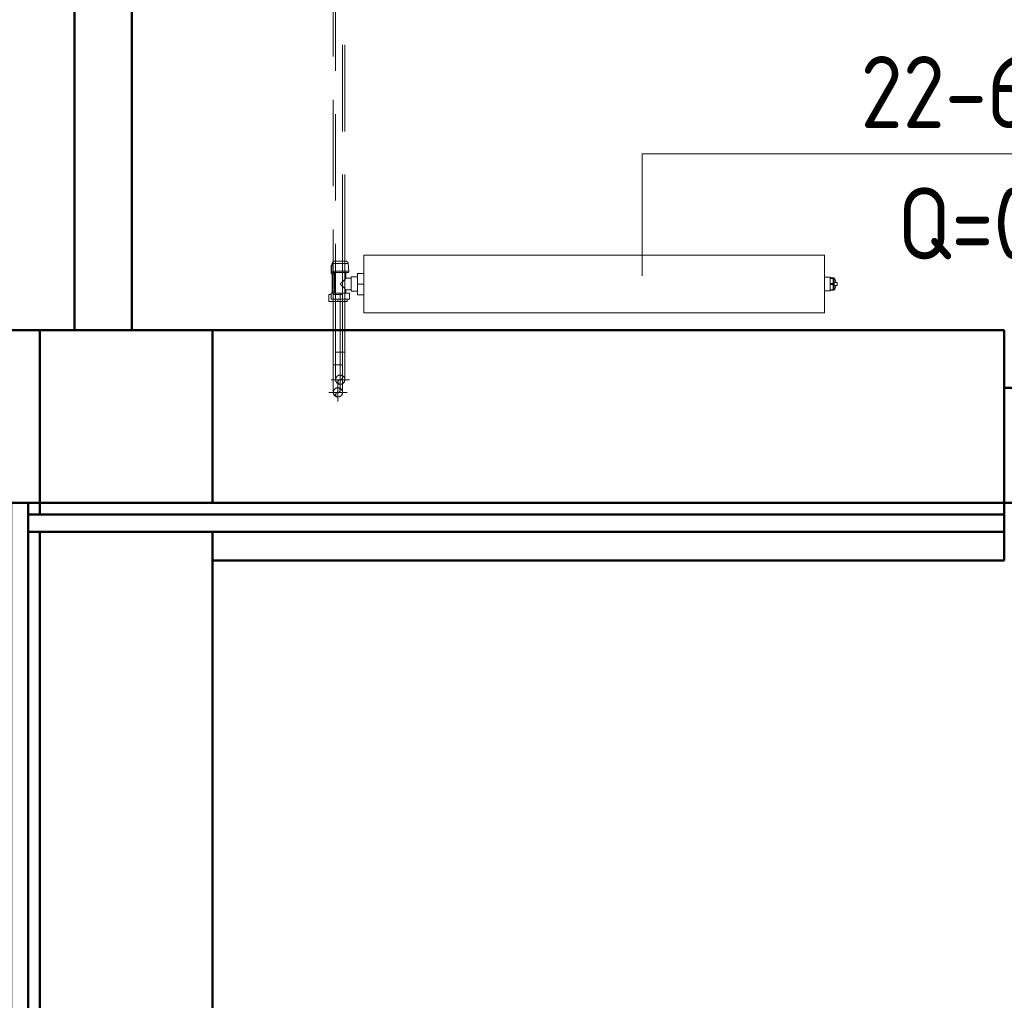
# Model space of a CAD drawing. Header units: millimetres. Extents: x -125 to 26481, y 4748 to 39818.
# Tile 57 of 104: x 20227 to 21936, y 29274 to 30976. Entities that reach past the tile are written whole.
import ezdxf

# ---------------------------------------------------------------- set-up
doc = ezdxf.new("R2010")
doc.units = ezdxf.units.MM
for name, pattern in [('ADSK_Осевая', [700, 500, -100, 0, -100]), ('ADSK_Скрыто', [300, 150, -150]), ('ADSK_Штриховая_ш3 п1_5', [225, 150, -75])]:
    doc.linetypes.add(name, pattern=pattern)
for name, color, linetype, lineweight in [('A-COLS-____-MCUT', 52, 'Continuous', 50), ('A-COLS-____-OTLN', 52, 'Continuous', 20), ('A-DETL-____-HDLN', 90, 'ADSK_Скрыто', 9), ('A-DETL-____-MBND', 5, 'ADSK_Штриховая_ш3 п1_5', 20), ('A-GENM-____-OTLN', 13, 'Continuous', 20), ('A-PART-____-MCUT', 2, 'Continuous', 50), ('A-PART-____-OTLN', 2, 'Continuous', 20), ('A-WALL-____-MCUT', 113, 'Continuous', 50), ('A-WALL-____-OTLN', 113, 'Continuous', 20), ('M-EQPM-___-IDEN', 50, 'Continuous', 20), ('M-EQPM-____-OTLN', 50, 'Continuous', 20), ('P-PIPE-____-CNTR', 3, 'ADSK_Осевая', 20), ('P-PIPE-____-OTLN', 3, 'Continuous', 20)]:
    doc.layers.add(name, color=color, linetype=linetype, lineweight=lineweight)
doc.styles.add('GOST Common_1', font='GOST_Common.ttf', dxfattribs={"width": 0.9, "height": 125})

# ---------------------------------------------------------------- blocks, each defined once
blk = doc.blocks.new('Прямая форма - V line-610142-В_Этаж 02_Отопление')
at = {"layer": 'A-COLS-____-MCUT', "color": 9}
for p, q in [((150, 150), (-150, 150)), ((-150, 150), (-150, -150)), ((150, -150), (150, 150)), ((-150, -150), (150, -150))]:
    blk.add_line(p, q, dxfattribs=at)
blk = doc.blocks.new('Прямая форма - CRE - 001-610143-В_Этаж 02_Отопление')
blk.add_blockref('Прямая форма - V line-610142-В_Этаж 02_Отопление', (0, 0))
blk = doc.blocks.new('Прямая форма - Insulation - Thermal Break-610366-В_Этаж 02_Отопление')
at = {"layer": 'A-WALL-____-MCUT', "color": 9}
for p, q in [((1500, 80), (0, 80)), ((0, 80), (0, 50)), ((1500, 50), (1500, 80)), ((0, 50), (1500, 50))]:
    blk.add_line(p, q, dxfattribs=at)
blk = doc.blocks.new('Прямая форма - Gypsum Plasterboard - Waterproof-610367-В_Этаж 02_Отопление')
at = {"layer": 'A-WALL-____-MCUT', "color": 9}
for p, q in [((50, 50), (50, 0)), ((1500, 50), (50, 50)), ((1500, 0), (1500, 50)), ((50, 0), (1500, 0))]:
    blk.add_line(p, q, dxfattribs=at)
blk = doc.blocks.new('Прямая форма - Masonry Block - Structural-610368-В_Этаж 02_Отопление')
at = {"layer": 'A-WALL-____-MCUT', "color": 9}
for p, q in [((1500, 400), (50, 400)), ((50, 400), (50, 100)), ((1200, 396), (1500, 396)), ((1200, 100), (1200, 396)), ((1500, 396), (1500, 400)), ((50, 100), (1200, 100))]:
    blk.add_line(p, q, dxfattribs=at)
blk = doc.blocks.new('Прямая форма - Concrete - Structural-610369-В_Этаж 02_Отопление')
at = {"layer": 'A-WALL-____-MCUT', "color": 9}
for p, q in [((0, 100), (0, 80)), ((20, 100), (0, 100)), ((20, 80), (20, 100)), ((1200, 100), (50, 100)), ((50, 100), (50, 80)), ((1200, 96), (1200, 100)), ((1500, 96), (1200, 96)), ((1500, 80), (1500, 96)), ((0, 80), (20, 80)), ((50, 80), (1500, 80))]:
    blk.add_line(p, q, dxfattribs=at)
blk = doc.blocks.new('Прямая форма - SW - 004-610370-В_Этаж 02_Отопление')
at = {"layer": 'A-GENM-____-OTLN', "lineweight": 9}
blk.add_line((0, 0), (50, 0), dxfattribs=at)
for name in ['Прямая форма - Masonry Block - Structural-610368-В_Этаж 02_Отопление', 'Прямая форма - Concrete - Structural-610369-В_Этаж 02_Отопление', 'Прямая форма - Insulation - Thermal Break-610366-В_Этаж 02_Отопление', 'Прямая форма - Gypsum Plasterboard - Waterproof-610367-В_Этаж 02_Отопление']:
    blk.add_blockref(name, (0, 0))
blk = doc.blocks.new('Family - Insulation - Thermal Break-610372-В_Этаж 02_Отопление')
at = {"layer": 'A-PART-____-MCUT', "color": 9}
for p, q in [((1500, 80), (0, 80)), ((0, 80), (0, 50)), ((1500, 50), (1500, 80)), ((0, 50), (1500, 50))]:
    blk.add_line(p, q, dxfattribs=at)
blk = doc.blocks.new('Family - Masonry Block - Structural-610376-В_Этаж 02_Отопление')
at = {"layer": 'A-PART-____-MCUT', "color": 9}
for p, q in [((1500, 400), (50, 400)), ((50, 400), (50, 100)), ((1200, 396), (1500, 396)), ((1200, 100), (1200, 396)), ((1500, 396), (1500, 400)), ((50, 100), (1200, 100))]:
    blk.add_line(p, q, dxfattribs=at)
blk = doc.blocks.new('Family - Concrete - Structural-610378-В_Этаж 02_Отопление')
at = {"layer": 'A-PART-____-MCUT', "color": 9}
for p, q in [((0, 100), (0, 80)), ((20, 100), (0, 100)), ((20, 80), (20, 100)), ((1200, 100), (50, 100)), ((50, 100), (50, 80)), ((1200, 96), (1200, 100)), ((1500, 96), (1200, 96)), ((1500, 80), (1500, 96)), ((0, 80), (20, 80)), ((50, 80), (1500, 80))]:
    blk.add_line(p, q, dxfattribs=at)
blk = doc.blocks.new('Прямая форма - V line-611039-В_Этаж 02_Отопление')
at = {"layer": 'A-WALL-____-MCUT', "color": 9}
for p, q in [((100, 100), (100, 0)), ((3330, 100), (100, 100)), ((3330, 0), (3330, 100)), ((100, 0), (3330, 0))]:
    blk.add_line(p, q, dxfattribs=at)
blk = doc.blocks.new('Прямая форма - SW - 014-611040-В_Этаж 02_Отопление')
blk.add_blockref('Прямая форма - V line-611039-В_Этаж 02_Отопление', (0, 0))
blk = doc.blocks.new('Прямая форма - Masonry Block - Structural-611144-В_Этаж 02_Отопление')
at = {"layer": 'A-WALL-____-MCUT', "color": 9}
for p, q in [((100, 400), (-100, 400)), ((100, 100), (100, 400)), ((1775, 400), (400, 400)), ((400, 400), (400, 100)), ((1775, 100), (1775, 400)), ((-100, 100), (100, 100)), ((400, 100), (1775, 100))]:
    blk.add_line(p, q, dxfattribs=at)
blk = doc.blocks.new('Прямая форма - Concrete - Structural-611145-В_Этаж 02_Отопление')
at = {"layer": 'A-WALL-____-MCUT', "color": 9}
for p, q in [((1775, 100), (100, 100)), ((100, 100), (100, 80)), ((1775, 80), (1775, 100)), ((100, 80), (1775, 80))]:
    blk.add_line(p, q, dxfattribs=at)
blk = doc.blocks.new('Прямая форма - Insulation - Thermal Break-611146-В_Этаж 02_Отопление')
at = {"layer": 'A-WALL-____-MCUT', "color": 9}
for p, q in [((1775, 80), (80, 80)), ((80, 80), (80, 50)), ((1775, 50), (1775, 80)), ((80, 50), (1775, 50))]:
    blk.add_line(p, q, dxfattribs=at)
blk = doc.blocks.new('Прямая форма - Gypsum Plasterboard - Waterproof-611147-В_Этаж 02_Отопление')
at = {"layer": 'A-WALL-____-MCUT', "color": 9}
for p, q in [((1775, 50), (400, 50)), ((400, 50), (400, 0)), ((1775, 0), (1775, 50)), ((400, 0), (1775, 0))]:
    blk.add_line(p, q, dxfattribs=at)
blk = doc.blocks.new('Прямая форма - SW - 005-611148-В_Этаж 02_Отопление')
for name in ['Прямая форма - Masonry Block - Structural-611144-В_Этаж 02_Отопление', 'Прямая форма - Concrete - Structural-611145-В_Этаж 02_Отопление', 'Прямая форма - Insulation - Thermal Break-611146-В_Этаж 02_Отопление', 'Прямая форма - Gypsum Plasterboard - Waterproof-611147-В_Этаж 02_Отопление']:
    blk.add_blockref(name, (0, 0))
blk = doc.blocks.new('Family - Masonry Block - Structural-611150-В_Этаж 02_Отопление')
at = {"layer": 'A-PART-____-MCUT', "color": 9}
for p, q in [((100, 400), (-100, 400)), ((100, 100), (100, 400)), ((1775, 400), (400, 400)), ((400, 400), (400, 100)), ((1775, 100), (1775, 400)), ((-100, 100), (100, 100)), ((400, 100), (1775, 100))]:
    blk.add_line(p, q, dxfattribs=at)
blk = doc.blocks.new('Family - Concrete - Structural-611154-В_Этаж 02_Отопление')
at = {"layer": 'A-PART-____-MCUT', "color": 9}
for p, q in [((1775, 100), (100, 100)), ((100, 100), (100, 80)), ((1775, 80), (1775, 100)), ((100, 80), (1775, 80))]:
    blk.add_line(p, q, dxfattribs=at)
blk = doc.blocks.new('Family - Insulation - Thermal Break-611156-В_Этаж 02_Отопление')
at = {"layer": 'A-PART-____-MCUT', "color": 9}
for p, q in [((1775, 80), (80, 80)), ((80, 80), (80, 50)), ((1775, 50), (1775, 80)), ((80, 50), (1775, 50))]:
    blk.add_line(p, q, dxfattribs=at)
blk = doc.blocks.new('Family - Gypsum Plasterboard - Waterproof-611158-В_Этаж 02_Отопление')
at = {"layer": 'A-PART-____-MCUT', "color": 9}
for p, q in [((1775, 50), (400, 50)), ((400, 50), (400, 0)), ((1775, 0), (1775, 50)), ((400, 0), (1775, 0))]:
    blk.add_line(p, q, dxfattribs=at)
blk = doc.blocks.new('Прямая форма - V line-611922-В_Этаж 02_Отопление')
at = {"layer": 'A-WALL-____-MCUT', "color": 9}
for p, q in [((-462.5, 150), (-512.5, 150)), ((-512.5, 150), (-512.5, -50)), ((-462.5, 10), (-462.5, 150)), ((-487.5, -10), (-487.5, 10)), ((-487.5, 10), (-462.5, 10)), ((-462.5, -10), (-487.5, -10)), ((-462.5, -50), (-462.5, -10)), ((-512.5, -50), (-462.5, -50))]:
    blk.add_line(p, q, dxfattribs=at)
blk = doc.blocks.new('Прямая форма - Iron-611923-В_Этаж 02_Отопление')
blk.add_blockref('Прямая форма - V line-611922-В_Этаж 02_Отопление', (0, 0))
blk = doc.blocks.new('Прямая форма - CW-002-611955-В_Этаж 02_Отопление')
blk.add_blockref('Прямая форма - Iron-611923-В_Этаж 02_Отопление', (0, 0))
blk = doc.blocks.new('Family - V line-611965-В_Этаж 02_Отопление')
at = {"layer": 'A-PART-____-MCUT', "color": 9}
for p, q in [((-462.5, 150), (-512.5, 150)), ((-512.5, 150), (-512.5, -50)), ((-462.5, 10), (-462.5, 150)), ((-487.5, -10), (-487.5, 10)), ((-487.5, 10), (-462.5, 10)), ((-462.5, -10), (-487.5, -10)), ((-462.5, -50), (-462.5, -10)), ((-512.5, -50), (-462.5, -50))]:
    blk.add_line(p, q, dxfattribs=at)
blk = doc.blocks.new('Family - Iron-611966-В_Этаж 02_Отопление')
blk.add_blockref('Family - V line-611965-В_Этаж 02_Отопление', (0, 0))
blk = doc.blocks.new('V line_ifc_RVT-1-В_Этаж 02_Отопление')
at = {"layer": 'A-COLS-____-OTLN', "color": 253, "lineweight": 20, "rotation": 180}
blk.add_blockref('Прямая форма - CRE - 001-610143-В_Этаж 02_Отопление', (36153.2, 30287.6), dxfattribs=at)
at = {"layer": 'A-PART-____-OTLN', "color": 253, "lineweight": 20}
for name, p in [('Family - Masonry Block - Structural-611150-В_Этаж 02_Отопление', (35903.2, 30037.6)), ('Family - Iron-611966-В_Этаж 02_Отопление', (38190.7, 30187.6)), ('Family - Concrete - Structural-611154-В_Этаж 02_Отопление', (35903.2, 30037.6)), ('Family - Insulation - Thermal Break-611156-В_Этаж 02_Отопление', (35903.2, 30037.6)), ('Family - Gypsum Plasterboard - Waterproof-611158-В_Этаж 02_Отопление', (35903.2, 30037.6))]:
    blk.add_blockref(name, p, dxfattribs=at)
at = {"layer": 'A-PART-____-OTLN', "color": 253, "lineweight": 20, "rotation": 270}
for name in ['Family - Insulation - Thermal Break-610372-В_Этаж 02_Отопление', 'Family - Concrete - Structural-610378-В_Этаж 02_Отопление', 'Family - Masonry Block - Structural-610376-В_Этаж 02_Отопление']:
    blk.add_blockref(name, (35903.2, 30137.6), dxfattribs=at)
at = {"layer": 'A-WALL-____-OTLN', "color": 253, "lineweight": 20, "rotation": 270}
for name, p in [('Прямая форма - SW - 014-611040-В_Этаж 02_Отопление', (36063.2, 33767.6)), ('Прямая форма - SW - 004-610370-В_Этаж 02_Отопление', (35903.2, 30137.6))]:
    blk.add_blockref(name, p, dxfattribs=at)
at = {"layer": 'A-WALL-____-OTLN', "color": 253, "lineweight": 20}
for name, p in [('Прямая форма - SW - 005-611148-В_Этаж 02_Отопление', (35903.2, 30037.6)), ('Прямая форма - CW-002-611955-В_Этаж 02_Отопление', (38190.7, 30187.6))]:
    blk.add_blockref(name, p, dxfattribs=at)
blk = doc.blocks.new('ADSK_Радиатор универсальный_Боковое подключение_Клапаны - Радиатор 600х800-V63-В_Этаж 02_Отопление')
at = {"layer": 'A-DETL-____-HDLN'}
for p, q in [((-445, -50), (-448.9, -50)), ((-445, -46), (-445, -50)), ((-433.1, -50), (-445, -50))]:
    blk.add_line(p, q, dxfattribs=at)
at = {"layer": 'A-DETL-____-HDLN', "flags": 128}
for points in [[(-450, 20), (-450, 20), (-450, 20), (-449.9, 20), (-449.9, 20), (-449.8, 20), (-449.7, 20)], [(-449.7, 20), (-449.8, 20), (-449.9, 20), (-449.9, 20), (-450, 20), (-450, 20), (-450, 20), (-450, 20)], [(-432, 20), (-432, 20), (-432, 20), (-432.1, 20), (-432.1, 20), (-432.2, 20), (-432.3, 20)], [(-432.2, 20), (-432.1, 20), (-432.1, 20), (-432, 20), (-432, 20), (-432, 20), (-432, 20)], [(-453.8, 0), (-453.9, 0), (-453.9, 0), (-454, 0), (-454, 0), (-454, 0)], [(-454, 0), (-454, 0), (-454, 0), (-453.9, 0), (-453.8, 0), (-453.7, 0)], [(-428, 0), (-428, 0), (-428, 0), (-428.1, 0), (-428.2, 0)], [(-428.2, 0), (-428.1, 0), (-428.1, 0), (-428, 0), (-428, 0), (-428, 0)]]:
    blk.add_lwpolyline(points, dxfattribs=at)
at = {"layer": 'M-EQPM-____-OTLN'}
for p, q in [((400, 30), (-400, 30)), ((-400, 30), (-400, -70)), ((-400, 30), (-400, -70)), ((400, 30), (-400, 30)), ((400, -70), (400, 30)), ((400, -70), (400, 30)), ((-456.5, 13), (-456.5, -2)), ((-455.2, 13), (-456.5, 13)), ((-454.9, 15.8), (-456, 2.3)), ((-426, 2.3), (-456, 2.3)), ((-427.1, 15.8), (-454.9, 15.8)), ((-451, 0), (-451, -36)), ((-431, -10), (-431, 0)), ((-426, 2.3), (-427.1, 15.8)), ((-456.5, -2), (-451, -2)), ((-455, -2), (-455, -36)), ((-431, 0), (-451, 0)), ((-422, -10), (-431, -10)), ((-411, -7.5), (-422, -7.5)), ((-422, -7.5), (-422, -32.5)), ((-411, -20), (-411, -1.5)), ((-411, -1.5), (-400, -1.5)), ((410, -8), (400, -8)), ((410, -9.1), (410, -8)), ((410, -9.2), (410, -10.1)), ((410, -9.2), (415, -9.2)), ((415, -10.1), (410, -10.1)), ((410, -18.9), (410, -10.2)), ((417, -9.2), (415, -9.2)), ((415, -10.1), (415, -9.2)), ((415, -10.1), (415, -19.1)), ((417, -30.8), (417, -9.2)), ((417, -9.5), (417, -9.2)), ((-431, -36), (-431, -30)), ((-431, -30), (-422, -30)), ((-422, -32.5), (-411, -32.5)), ((-411, -38.5), (-411, -20)), ((-411, -20), (-400, -20)), ((400, -32), (410, -32)), ((410, -19.1), (410, -20.9)), ((410, -19.1), (415, -19.1)), ((415, -20.9), (410, -20.9)), ((410, -29.8), (410, -21.1)), ((410, -29.9), (410, -30.8)), ((410, -29.9), (415, -29.9)), ((415, -30.8), (410, -30.8)), ((410, -32), (410, -30.9)), ((415, -20.9), (415, -19.1)), ((415, -20.9), (415, -29.9)), ((415, -30.8), (415, -29.9)), ((415, -30.8), (417, -30.8)), ((422, -17.5), (417, -17.5)), ((422, -22.5), (417, -22.5)), ((417, -30.8), (417, -30.5)), ((422, -22.5), (422, -17.5)), ((-461, -38), (-457, -38)), ((-461, -50), (-461, -38)), ((-449, -50), (-461, -50)), ((-457, -36), (-441, -36)), ((-457, -46), (-457, -36)), ((-441, -46), (-457, -46)), ((-441, -36), (-425, -36)), ((-441, -36), (-441, -46)), ((-425, -46), (-441, -46)), ((-429, -50), (-433, -50)), ((-429, -50), (-429, -46)), ((-425, -46), (-425, -36)), ((-411, -38.5), (-400, -38.5)), ((-400, -70), (400, -70)), ((-400, -70), (400, -70))]:
    blk.add_line(p, q, dxfattribs=at)
at = {"layer": 'M-EQPM-____-OTLN', "flags": 128}
for points in [[(-454.9, 15.8), (-454.9, 16), (-454.8, 16.2), (-454.8, 16.4), (-454.7, 16.6), (-454.7, 16.8), (-454.6, 17), (-454.5, 17.2), (-454.4, 17.4), (-454.3, 17.5), (-454.2, 17.7), (-454.1, 17.9), (-454, 18), (-453.9, 18.2), (-453.7, 18.3), (-453.6, 18.5), (-453.4, 18.6), (-453.3, 18.8), (-453.1, 18.9), (-453, 19), (-452.8, 19.1), (-452.7, 19.2), (-452.5, 19.3), (-452.3, 19.4), (-452.1, 19.5), (-451.9, 19.6), (-451.8, 19.7), (-451.6, 19.7), (-451.4, 19.8), (-451.2, 19.9), (-451, 19.9), (-450.8, 19.9), (-450.6, 20), (-450.4, 20), (-450.2, 20), (-450, 20)], [(-450, 20), (-450, 20), (-450, 20), (-449.9, 20), (-449.9, 20), (-449.8, 20), (-449.7, 20), (-449.6, 20), (-449.5, 20), (-449.4, 20), (-449.3, 20), (-449.1, 20), (-449, 20), (-448.8, 20), (-448.6, 20), (-448.4, 20), (-448.2, 20), (-448, 20), (-447.8, 20), (-447.5, 20), (-447.3, 20), (-447, 20), (-446.7, 20), (-446.5, 20), (-446.2, 20)], [(-432, 20), (-432, 20), (-432, 20), (-432.1, 20), (-432.1, 20), (-432.2, 20), (-432.3, 20), (-432.4, 20), (-432.5, 20), (-432.6, 20), (-432.7, 20), (-432.9, 20), (-433, 20), (-433.2, 20), (-433.4, 20), (-433.6, 20), (-433.8, 20), (-434, 20), (-434.2, 20), (-434.5, 20), (-434.7, 20), (-435, 20), (-435.3, 20), (-435.5, 20), (-435.8, 20), (-436.1, 20), (-436.4, 20), (-436.8, 20), (-437.1, 20), (-437.4, 20), (-437.7, 20), (-438.1, 20), (-438.4, 20), (-438.8, 20), (-439.1, 20), (-439.5, 20), (-439.8, 20), (-440.2, 20), (-440.5, 20), (-440.9, 20), (-441.3, 20), (-441.6, 20), (-442, 20), (-442.3, 20), (-442.7, 20), (-443, 20), (-443.4, 20), (-443.7, 20), (-444.1, 20), (-444.4, 20), (-444.7, 20), (-445.1, 20), (-445.4, 20), (-445.7, 20), (-446, 20), (-446.3, 20), (-446.6, 20), (-446.9, 20), (-447.1, 20), (-447.4, 20), (-447.6, 20), (-447.9, 20), (-448.1, 20), (-448.3, 20), (-448.5, 20), (-448.7, 20), (-448.9, 20), (-449.1, 20), (-449.2, 20), (-449.4, 20), (-449.5, 20), (-449.6, 20), (-449.7, 20), (-449.8, 20), (-449.9, 20), (-449.9, 20), (-450, 20), (-450, 20), (-450, 20), (-450, 20)], [(-435.7, 20), (-435.4, 20), (-435.1, 20), (-434.9, 20), (-434.6, 20), (-434.4, 20), (-434.1, 20), (-433.9, 20), (-433.7, 20), (-433.5, 20), (-433.3, 20), (-433.1, 20), (-432.9, 20), (-432.8, 20), (-432.6, 20), (-432.5, 20), (-432.4, 20), (-432.3, 20), (-432.2, 20), (-432.1, 20), (-432.1, 20), (-432, 20), (-432, 20), (-432, 20), (-432, 20)], [(-432, 20), (-431.8, 20), (-431.6, 20), (-431.4, 20), (-431.2, 19.9), (-431, 19.9), (-430.8, 19.9), (-430.6, 19.8), (-430.4, 19.7), (-430.2, 19.7), (-430.1, 19.6), (-429.9, 19.5), (-429.7, 19.4), (-429.5, 19.3), (-429.3, 19.2), (-429.2, 19.1), (-429, 19), (-428.9, 18.9), (-428.7, 18.8), (-428.6, 18.6), (-428.4, 18.5), (-428.3, 18.3), (-428.1, 18.2), (-428, 18), (-427.9, 17.9), (-427.8, 17.7), (-427.7, 17.5), (-427.6, 17.4), (-427.5, 17.2), (-427.4, 17), (-427.3, 16.8), (-427.3, 16.6), (-427.2, 16.4), (-427.2, 16.2), (-427.1, 16), (-427.1, 15.8)], [(-454, 0), (-454.1, 0), (-454.2, 0), (-454.2, 0), (-454.3, 0), (-454.4, 0), (-454.5, 0.1), (-454.6, 0.1), (-454.6, 0.1), (-454.7, 0.1), (-454.8, 0.2), (-454.9, 0.2), (-454.9, 0.2), (-455, 0.3), (-455.1, 0.3), (-455.1, 0.3), (-455.2, 0.4), (-455.3, 0.4), (-455.3, 0.5), (-455.4, 0.6), (-455.4, 0.6), (-455.5, 0.7), (-455.5, 0.7), (-455.6, 0.8), (-455.6, 0.9), (-455.7, 0.9), (-455.7, 1), (-455.8, 1.1), (-455.8, 1.1), (-455.8, 1.2), (-455.9, 1.3), (-455.9, 1.4), (-455.9, 1.4), (-455.9, 1.5), (-456, 1.6), (-456, 1.7), (-456, 1.7), (-456, 1.8), (-456, 1.9), (-456, 2), (-456, 2.1), (-456, 2.1), (-456, 2.2), (-456, 2.3), (-456, 2.3)], [(-450.6, 0), (-450.9, 0), (-451.3, 0), (-451.6, 0), (-451.9, 0), (-452.1, 0), (-452.4, 0), (-452.6, 0), (-452.9, 0), (-453.1, 0), (-453.2, 0), (-453.4, 0), (-453.6, 0), (-453.7, 0), (-453.8, 0), (-453.9, 0), (-453.9, 0), (-454, 0), (-454, 0), (-454, 0)], [(-454, 0), (-454, 0), (-454, 0), (-453.9, 0), (-453.8, 0), (-453.7, 0), (-453.6, 0), (-453.5, 0), (-453.3, 0), (-453.2, 0), (-453, 0), (-452.8, 0), (-452.5, 0), (-452.3, 0), (-452, 0), (-451.7, 0), (-451.4, 0), (-451.1, 0), (-450.8, 0), (-450.4, 0), (-450.1, 0), (-449.7, 0), (-449.3, 0), (-448.9, 0), (-448.5, 0), (-448, 0), (-447.6, 0), (-447.1, 0), (-446.7, 0), (-446.2, 0), (-445.7, 0), (-445.2, 0), (-444.7, 0), (-444.2, 0), (-443.7, 0), (-443.2, 0), (-442.7, 0), (-442.2, 0), (-441.7, 0), (-441.1, 0), (-440.6, 0), (-440.1, 0), (-439.6, 0), (-439.1, 0), (-438.6, 0), (-438, 0), (-437.5, 0), (-437, 0), (-436.6, 0), (-436.1, 0), (-435.6, 0), (-435.1, 0), (-434.7, 0), (-434.2, 0), (-433.8, 0), (-433.3, 0), (-432.9, 0), (-432.5, 0), (-432.1, 0), (-431.8, 0), (-431.4, 0), (-431.1, 0), (-430.7, 0), (-430.4, 0), (-430.1, 0), (-429.9, 0), (-429.6, 0), (-429.4, 0), (-429.1, 0), (-428.9, 0), (-428.8, 0), (-428.6, 0), (-428.4, 0), (-428.3, 0), (-428.2, 0), (-428.1, 0), (-428.1, 0), (-428, 0), (-428, 0), (-428, 0)], [(-428, 0), (-428, 0), (-428, 0), (-428.1, 0), (-428.2, 0), (-428.3, 0), (-428.4, 0), (-428.5, 0), (-428.7, 0), (-428.8, 0), (-429, 0), (-429.2, 0), (-429.5, 0), (-429.7, 0), (-430, 0), (-430.3, 0), (-430.6, 0), (-430.9, 0), (-431.2, 0)], [(-426, 2.3), (-426, 2.3), (-426, 2.2), (-426, 2.1), (-426, 2), (-426, 1.9), (-426, 1.9), (-426, 1.8), (-426, 1.7), (-426, 1.6), (-426.1, 1.5), (-426.1, 1.5), (-426.1, 1.4), (-426.1, 1.3), (-426.1, 1.2), (-426.2, 1.2), (-426.2, 1.1), (-426.3, 1), (-426.3, 1), (-426.3, 0.9), (-426.4, 0.8), (-426.4, 0.8), (-426.5, 0.7), (-426.5, 0.6), (-426.6, 0.6), (-426.6, 0.5), (-426.7, 0.5), (-426.8, 0.4), (-426.8, 0.4), (-426.9, 0.3), (-427, 0.3), (-427, 0.2), (-427.1, 0.2), (-427.2, 0.2), (-427.3, 0.1), (-427.3, 0.1), (-427.4, 0.1), (-427.5, 0.1), (-427.6, 0), (-427.6, 0), (-427.7, 0), (-427.8, 0), (-427.9, 0), (-428, 0), (-428, 0)], [(415, -9.2), (415.5, -9.3), (416, -9.4)], [(417, -10.1), (417.8, -11), (418.6, -12.5), (419.6, -15.7), (419.8, -17.5)], [(415, -30.8), (415.5, -30.7), (416, -30.6)], [(417, -29.9), (417.8, -29), (418.6, -27.5), (419.6, -24.3), (419.8, -22.5)]]:
    blk.add_lwpolyline(points, dxfattribs=at)
at = {"layer": 'M-EQPM-____-OTLN'}
for points, knots in [([(-441, -20), (-440.4, -19.4), (-439.1, -18.1), (-437.5, -16.5), (-436.4, -15.4), (-435.8, -14.8), (-435.4, -14.4), (-435, -14), (-434.5, -13.5), (-434.1, -13.1), (-433.7, -12.7), (-433.4, -12.4), (-433, -12), (-432.7, -11.7), (-432.3, -11.3), (-432, -11.1), (-431.8, -10.8), (-431.6, -10.5), (-431.4, -10.4), (-431.2, -10.2), (-431, -10.1), (-431, -10), (-431, -10)], [0, 0, 0, 0, 0.142857, 0.285714, 0.357143, 0.392857, 0.428571, 0.464286, 0.5, 0.535714, 0.571429, 0.607143, 0.642857, 0.678571, 0.714286, 0.75, 0.785714, 0.821429, 0.857143, 0.892857, 0.928571, 1, 1, 1, 1]), ([(-431, -30), (-431, -30), (-431, -29.9), (-431.2, -29.8), (-431.4, -29.6), (-431.6, -29.5), (-431.8, -29.2), (-432, -28.9), (-432.3, -28.7), (-432.7, -28.3), (-433, -28), (-433.4, -27.6), (-433.7, -27.3), (-434.1, -26.9), (-434.7, -26.3), (-435.2, -25.8), (-435.8, -25.2), (-436.4, -24.6), (-437.5, -23.5), (-439.1, -21.9), (-440.4, -20.6), (-441, -20)], [0, 0, 0, 0, 0.071429, 0.107143, 0.142857, 0.178571, 0.214286, 0.25, 0.285714, 0.321429, 0.357143, 0.392857, 0.428571, 0.464286, 0.5, 0.571429, 0.607143, 0.642857, 0.714286, 0.857143, 1, 1, 1, 1])]:
    blk.add_open_spline(points, degree=3, knots=knots, dxfattribs=at)
blk = doc.blocks.new('ADSK_СШПЭ Аксиальный_Поворот с фиксатором - Поворот трубы-1648625-В_Этаж 02_Отопление')
at = {"layer": 'A-DETL-____-HDLN', "color": 1}
blk.add_line((36516.9, 30351.7), (36516.9, 30351.6), dxfattribs=at)
at = {"layer": 'P-PIPE-____-OTLN', "color": 10}
for p, q in [((36517.2, 30399.6), (36516.9, 30399.6)), ((36518, 30399.6), (36517.2, 30399.6)), ((36519.3, 30399.6), (36518, 30399.6)), ((36520.9, 30399.6), (36519.3, 30399.6)), ((36522.9, 30399.6), (36520.9, 30399.6)), ((36524.9, 30399.6), (36522.9, 30399.6)), ((36527, 30399.6), (36524.9, 30399.6)), ((36528.9, 30399.6), (36527, 30399.6)), ((36530.6, 30399.6), (36528.9, 30399.6)), ((36531.9, 30399.6), (36530.6, 30399.6)), ((36532.9, 30399.6), (36531.9, 30399.6))]:
    blk.add_line(p, q, dxfattribs=at)
at = {"layer": 'P-PIPE-____-OTLN', "color": 10, "flags": 128}
for points in [[(36516.9, 30399.6), (36516.9, 30397.7), (36516.9, 30395.8), (36516.9, 30393.9), (36516.9, 30392), (36516.9, 30390.1), (36516.9, 30388.2), (36516.9, 30386.4), (36516.9, 30384.5), (36516.9, 30382.7), (36516.9, 30380.9), (36516.9, 30379.2), (36516.9, 30377.5), (36516.9, 30375.8), (36516.9, 30374.1), (36516.9, 30372.5), (36516.9, 30371), (36516.9, 30369.5), (36516.9, 30368), (36516.9, 30366.6), (36516.9, 30365.2), (36516.9, 30363.9), (36516.9, 30362.6), (36516.9, 30361.4), (36516.9, 30360.3), (36516.9, 30359.2), (36516.9, 30358.2), (36516.9, 30357.3), (36516.9, 30356.4), (36516.9, 30355.6), (36516.9, 30354.9), (36516.9, 30354.2), (36516.9, 30353.6), (36516.9, 30353.1), (36516.9, 30352.7), (36516.9, 30352.3), (36516.9, 30352), (36516.9, 30351.8), (36516.9, 30351.7), (36516.9, 30351.6), (36516.9, 30351.6)], [(36532.9, 30351.6), (36532.9, 30351.7), (36532.9, 30351.8), (36532.9, 30352), (36532.9, 30352.2), (36532.9, 30352.6), (36532.9, 30353), (36532.9, 30353.5), (36532.9, 30354.1), (36532.9, 30354.7), (36532.9, 30355.4), (36532.9, 30356.2), (36532.9, 30357.1), (36532.9, 30358), (36532.9, 30359), (36532.9, 30360), (36532.9, 30361.1), (36532.9, 30362.3), (36532.9, 30363.5), (36532.9, 30364.8), (36532.9, 30366.2), (36532.9, 30367.6), (36532.9, 30369.1), (36532.9, 30370.6), (36532.9, 30372.1), (36532.9, 30373.7), (36532.9, 30375.3), (36532.9, 30377), (36532.9, 30378.7), (36532.9, 30380.5), (36532.9, 30382.2), (36532.9, 30384), (36532.9, 30385.9), (36532.9, 30387.7), (36532.9, 30389.6), (36532.9, 30391.5), (36532.9, 30393.4), (36532.9, 30395.3), (36532.9, 30397.2), (36532.9, 30399.1), (36532.9, 30399.6)]]:
    blk.add_lwpolyline(points, dxfattribs=at)
at = {"layer": 'P-PIPE-____-OTLN', "color": 10}
for start, end in [(180, 270), (270, 0)]:
    blk.add_arc((36524.9, 30351.6), 8, start, end, dxfattribs=at)
blk = doc.blocks.new('ADSK_СШПЭ Аксиальный_Поворот с фиксатором - Поворот трубы-V64-В_Этаж 02_Отопление')
at = {"layer": 'A-DETL-____-HDLN', "color": 1, "flags": 128}
for points in [[(36517.1, 30350.1), (36517.1, 30350.3), (36517, 30350.6), (36517, 30350.9), (36517, 30351.1)], [(36517.8, 30348.1), (36517.7, 30348.1), (36517.6, 30348.4), (36517.5, 30348.7), (36517.4, 30349)], [(36518.9, 30346.4), (36518.8, 30346.5), (36518.6, 30346.8), (36518.4, 30347), (36518.3, 30347.2)], [(36520.5, 30345), (36520.4, 30345), (36520.2, 30345.2), (36519.9, 30345.4), (36519.7, 30345.6)], [(36522.4, 30344), (36522.1, 30344.1), (36521.8, 30344.3), (36521.5, 30344.4), (36521.4, 30344.5)], [(36524.4, 30343.7), (36524.3, 30343.7), (36524, 30343.7), (36523.7, 30343.7), (36523.3, 30343.8)], [(36526.5, 30343.8), (36526.3, 30343.8), (36526, 30343.7), (36525.7, 30343.7), (36525.5, 30343.7)], [(36528.5, 30344.5), (36528.4, 30344.4), (36528.1, 30344.3), (36527.8, 30344.2), (36527.5, 30344.1)], [(36530.2, 30345.6), (36530, 30345.5), (36529.8, 30345.3), (36529.5, 30345.1), (36529.4, 30345)], [(36531.6, 30347.2), (36531.5, 30347.1), (36531.4, 30346.9), (36531.2, 30346.6), (36531, 30346.4)], [(36532.5, 30349.1), (36532.4, 30348.8), (36532.3, 30348.5), (36532.2, 30348.2), (36532.1, 30348.1)], [(36532.9, 30351.1), (36532.9, 30351), (36532.9, 30350.7), (36532.8, 30350.4), (36532.8, 30350)]]:
    blk.add_lwpolyline(points, dxfattribs=at)
at = {"layer": 'A-DETL-____-HDLN', "color": 1}
for start, end in [(90, 180), (0, 90)]:
    blk.add_arc((36524.9, 30351.6), 8, start, end, dxfattribs=at)
at = {"layer": 'A-DETL-____-MBND', "color": 10, "flags": 128}
for points in [[(36532.9, 30399.6), (36532.9, 30397.7), (36532.9, 30395.8), (36532.9, 30393.9), (36532.9, 30392), (36532.9, 30390.1), (36532.9, 30388.2), (36532.9, 30386.4), (36532.9, 30384.5), (36532.9, 30382.7), (36532.9, 30380.9), (36532.9, 30379.2), (36532.9, 30377.5), (36532.9, 30375.8), (36532.9, 30374.1), (36532.9, 30372.5)], [(36532.9, 30363.9), (36532.9, 30362.6), (36532.9, 30361.4), (36532.9, 30360.3), (36532.9, 30359.2), (36532.9, 30358.2), (36532.9, 30357.3), (36532.9, 30356.4), (36532.9, 30355.6), (36532.9, 30354.9), (36532.9, 30354.2), (36532.9, 30353.6), (36532.9, 30353.1)]]:
    blk.add_lwpolyline(points, dxfattribs=at)
blk = doc.blocks.new('ADSK_СШПЭ Аксиальный_Поворот с фиксатором - Поворот трубы-V28-В_Этаж 02_Отопление')
at = {"layer": 'A-DETL-____-HDLN', "color": 5}
for p, q in [((36520.9, 30377.6), (36516.9, 30377.6)), ((36528.9, 30377.6), (36520.9, 30377.6)), ((36512.9, 30329.7), (36512.9, 30329.6))]:
    blk.add_line(p, q, dxfattribs=at)
at = {"layer": 'A-DETL-____-HDLN', "color": 5, "flags": 128}
blk.add_lwpolyline([(36528.9, 30344.2), (36528.9, 30345.6), (36528.9, 30347.1), (36528.9, 30348.6), (36528.9, 30350.1), (36528.9, 30351.7), (36528.9, 30353.3), (36528.9, 30355), (36528.9, 30356.7), (36528.9, 30358.5), (36528.9, 30360.2), (36528.9, 30362), (36528.9, 30363.9), (36528.9, 30365.7), (36528.9, 30367.6), (36528.9, 30369.5), (36528.9, 30371.4), (36528.9, 30373.3), (36528.9, 30375.2), (36528.9, 30377.1), (36528.9, 30377.6)], dxfattribs=at)
at = {"layer": 'P-PIPE-____-OTLN', "color": 170}
for p, q in [((36513.2, 30377.6), (36512.9, 30377.6)), ((36514, 30377.6), (36513.2, 30377.6)), ((36515.3, 30377.6), (36514, 30377.6)), ((36516.9, 30377.6), (36515.3, 30377.6))]:
    blk.add_line(p, q, dxfattribs=at)
at = {"layer": 'P-PIPE-____-OTLN', "color": 170, "flags": 128}
for points in [[(36512.9, 30377.6), (36512.9, 30375.7), (36512.9, 30373.8), (36512.9, 30371.9), (36512.9, 30370), (36512.9, 30368.1), (36512.9, 30366.2), (36512.9, 30364.4), (36512.9, 30362.5), (36512.9, 30360.7), (36512.9, 30358.9), (36512.9, 30357.2), (36512.9, 30355.5), (36512.9, 30353.8), (36512.9, 30352.1), (36512.9, 30350.5), (36512.9, 30349), (36512.9, 30347.5), (36512.9, 30346), (36512.9, 30344.6), (36512.9, 30343.2), (36512.9, 30341.9), (36512.9, 30340.6), (36512.9, 30339.4), (36512.9, 30338.3), (36512.9, 30337.2), (36512.9, 30336.2), (36512.9, 30335.3), (36512.9, 30334.4), (36512.9, 30333.6), (36512.9, 30332.9), (36512.9, 30332.2), (36512.9, 30331.6), (36512.9, 30331.1), (36512.9, 30330.7), (36512.9, 30330.3), (36512.9, 30330), (36512.9, 30329.8), (36512.9, 30329.7), (36512.9, 30329.6), (36512.9, 30329.6)], [(36528.9, 30329.6), (36528.9, 30329.7), (36528.9, 30329.8), (36528.9, 30330), (36528.9, 30330.2), (36528.9, 30330.6), (36528.9, 30331), (36528.9, 30331.5), (36528.9, 30332.1), (36528.9, 30332.7), (36528.9, 30333.4), (36528.9, 30334.2), (36528.9, 30335.1), (36528.9, 30336), (36528.9, 30337), (36528.9, 30338), (36528.9, 30339.1), (36528.9, 30340.3), (36528.9, 30341.5), (36528.9, 30342.8), (36528.9, 30344.2)]]:
    blk.add_lwpolyline(points, dxfattribs=at)
at = {"layer": 'P-PIPE-____-OTLN', "color": 170}
for start, end in [(180, 270), (270, 342.9968), (345, 0)]:
    blk.add_arc((36520.9, 30329.6), 8, start, end, dxfattribs=at)
blk = doc.blocks.new('ADSK_СШПЭ Аксиальный_Поворот с фиксатором - Поворот трубы-V77-В_Этаж 02_Отопление')
at = {"layer": 'A-DETL-____-HDLN', "color": 5}
for p, q in [((36520.9, 30377.6), (36516.9, 30377.6)), ((36528.9, 30377.6), (36520.9, 30377.6))]:
    blk.add_line(p, q, dxfattribs=at)
at = {"layer": 'A-DETL-____-HDLN', "color": 5, "flags": 128}
for points in [[(36528.9, 30377.6), (36528.9, 30375.7), (36528.9, 30373.8), (36528.9, 30371.9), (36528.9, 30370), (36528.9, 30368.1), (36528.9, 30366.2), (36528.9, 30364.4), (36528.9, 30362.5), (36528.9, 30360.7), (36528.9, 30358.9), (36528.9, 30357.2), (36528.9, 30355.5), (36528.9, 30353.8), (36528.9, 30352.1), (36528.9, 30350.5), (36528.9, 30349), (36528.9, 30347.5), (36528.9, 30346), (36528.9, 30344.6), (36528.9, 30344.2)], [(36513.1, 30328.1), (36513.1, 30328.3), (36513, 30328.6), (36513, 30328.9), (36513, 30329.1)], [(36513.8, 30326.1), (36513.7, 30326.1), (36513.6, 30326.4), (36513.5, 30326.7), (36513.4, 30327)], [(36514.9, 30324.4), (36514.8, 30324.5), (36514.6, 30324.8), (36514.4, 30325), (36514.3, 30325.2)], [(36516.5, 30323), (36516.4, 30323), (36516.2, 30323.2), (36515.9, 30323.4), (36515.7, 30323.6)], [(36518.4, 30322), (36518.1, 30322.1), (36517.8, 30322.3), (36517.5, 30322.4), (36517.4, 30322.5)], [(36520.4, 30321.7), (36520.3, 30321.7), (36520, 30321.7), (36519.7, 30321.7), (36519.3, 30321.8)], [(36522.5, 30321.8), (36522.3, 30321.8), (36522, 30321.7), (36521.7, 30321.7), (36521.5, 30321.7)], [(36524.5, 30322.5), (36524.4, 30322.4), (36524.1, 30322.3), (36523.8, 30322.2), (36523.5, 30322.1)], [(36526.2, 30323.6), (36526, 30323.5), (36525.8, 30323.3), (36525.5, 30323.1), (36525.4, 30323)], [(36527.6, 30325.2), (36527.5, 30325.1), (36527.4, 30324.9), (36527.2, 30324.6), (36527, 30324.4)], [(36528.5, 30327.1), (36528.4, 30326.8), (36528.3, 30326.5), (36528.2, 30326.2), (36528.1, 30326.1)], [(36528.7, 30327.5), (36528.6, 30327.4), (36528.6, 30327.3)], [(36528.9, 30329.1), (36528.9, 30329), (36528.9, 30328.7), (36528.8, 30328.4), (36528.8, 30328)]]:
    blk.add_lwpolyline(points, dxfattribs=at)
at = {"layer": 'A-DETL-____-HDLN', "color": 5}
for start, end in [(90, 180), (0, 90), (343.3531, 345)]:
    blk.add_arc((36520.9, 30329.6), 8, start, end, dxfattribs=at)
blk = doc.blocks.new('ADSK_M_Оборудование_Отопительный прибор - ADSK_Марка _ ADSK_Тепловая мощность_20-1635446-В_Этаж 02_Отопление')
at = {"layer": 'M-EQPM-___-IDEN'}
blk.add_line((-10, 0), (10, 0), dxfattribs=at)

msp = doc.modelspace()

# ---------------------------------------------------------------- linework, layer by layer
at = {"layer": 'A-DETL-____-HDLN', "color": 1}
for p, q in [((20775.2, 30557.6), (20775.2, 30491.7)), ((20791.2, 30491.7), (20791.2, 30557.6))]:
    msp.add_line(p, q, dxfattribs=at)
at = {"layer": 'A-DETL-____-HDLN', "color": 5}
for p, q in [((20787.2, 30521.7), (20787.2, 30557.6)), ((20771.2, 30556.4), (20771.2, 30487.7)), ((20787.2, 30513.7), (20787.2, 30521.6)), ((20787.2, 30377.6), (20787.2, 30513.6)), ((20771.2, 30499.6), (20771.2, 30487.7)), ((20787.2, 30499.6), (20771.2, 30499.6)), ((20787.2, 30377.6), (20787.2, 30499.6)), ((20775.2, 30377.6), (20787.2, 30377.6)), ((20775.2, 30377.6), (20787.2, 30377.6))]:
    msp.add_line(p, q, dxfattribs=at)
at = {"layer": 'A-DETL-____-HDLN', "color": 1}
for centre, radius, start, end in [((20783.2, 30351.6), 8, 0, 180), ((20783.2, 30347.6), 4, 90, 270), ((20783.2, 30355.6), 4, 270, 90), ((20783.2, 30351.6), 8, 180.8483, 239.1343), ((20783.2, 30351.6), 8, 240, 299.5875), ((20783.2, 30351.6), 8, 301.0112, 358.9149)]:
    msp.add_arc(centre, radius, start, end, dxfattribs=at)
at = {"layer": 'A-DETL-____-HDLN', "color": 5}
for centre, radius, start, end in [((20779.2, 30329.6), 8, 0, 180), ((20779.2, 30333.6), 4, 270, 90), ((20779.2, 30329.6), 8, 180.8479, 239.1344), ((20779.2, 30325.6), 4, 90, 270), ((20779.2, 30329.6), 8, 240, 299.5874), ((20779.2, 30329.6), 8, 301.0114, 358.9145)]:
    msp.add_arc(centre, radius, start, end, dxfattribs=at)
at = {"layer": 'A-DETL-____-MBND', "color": 170}
for p, q in [((20771.2, 34662.5), (20771.2, 30556.4)), ((20787.2, 30557.6), (20787.2, 34662.5))]:
    msp.add_line(p, q, dxfattribs=at)
at = {"layer": 'A-DETL-____-MBND', "color": 10}
for p, q in [((20775.2, 34637.5), (20775.2, 30557.6)), ((20791.2, 30557.6), (20791.2, 34637.5))]:
    msp.add_line(p, q, dxfattribs=at)
at = {"layer": 'M-EQPM-___-IDEN'}
for p, q in [((21307.8, 30743.8), (21592.7, 30743.8)), ((21307.8, 30531.7), (21307.8, 30743.8))]:
    msp.add_line(p, q, dxfattribs=at)
at = {"layer": 'P-PIPE-____-CNTR', "color": 10}
for p, q in [((20783.2, 30491.6), (20783.2, 30399.6)), ((20783.2, 30351.6), (20783.2, 30399.6)), ((20767.2, 30351.6), (20799.2, 30351.6)), ((20783.2, 30335.6), (20783.2, 30367.6))]:
    msp.add_line(p, q, dxfattribs=at)
at = {"layer": 'P-PIPE-____-CNTR', "color": 170}
for p, q in [((20779.2, 30313.6), (20779.2, 30345.6)), ((20779.2, 30329.6), (20779.2, 30343.5)), ((20763.2, 30329.6), (20795.2, 30329.6))]:
    msp.add_line(p, q, dxfattribs=at)
at = {"layer": 'P-PIPE-____-OTLN', "color": 10}
for p, q in [((20775.2, 30491.6), (20775.2, 30399.6)), ((20791.2, 30399.6), (20791.2, 30491.6)), ((20775.2, 30399.6), (20776.3, 30399.6)), ((20776.3, 30399.6), (20777.6, 30399.6)), ((20777.6, 30399.6), (20779.2, 30399.6)), ((20779.2, 30399.6), (20781.2, 30399.6)), ((20781.2, 30399.6), (20783.2, 30399.6)), ((20783.2, 30399.6), (20791, 30399.6)), ((20791, 30399.6), (20791.2, 30399.6))]:
    msp.add_line(p, q, dxfattribs=at)
at = {"layer": 'P-PIPE-____-OTLN', "color": 170}
for p, q in [((20771.2, 30487.6), (20771.2, 30377.6)), ((20771.2, 30377.6), (20772.3, 30377.6)), ((20772.3, 30377.6), (20773.6, 30377.6)), ((20773.6, 30377.6), (20775.2, 30377.6))]:
    msp.add_line(p, q, dxfattribs=at)

# ---------------------------------------------------------------- block references
at = {"lineweight": 9}
msp.add_blockref('V line_ifc_RVT-1-В_Этаж 02_Отопление', (-15741.7, 0), dxfattribs=at)
at = {"layer": 'A-DETL-____-HDLN'}
msp.add_blockref('ADSK_Радиатор универсальный_Боковое подключение_Клапаны - Радиатор 600х800-V63-В_Этаж 02_Отопление', (21224.2, 30537.6), dxfattribs=at)
at = {"layer": 'A-DETL-____-HDLN', "color": 1}
for name in ['ADSK_СШПЭ Аксиальный_Поворот с фиксатором - Поворот трубы-1648625-В_Этаж 02_Отопление', 'ADSK_СШПЭ Аксиальный_Поворот с фиксатором - Поворот трубы-V64-В_Этаж 02_Отопление']:
    msp.add_blockref(name, (-15741.7, 0), dxfattribs=at)
at = {"layer": 'A-DETL-____-HDLN', "color": 5}
for name in ['ADSK_СШПЭ Аксиальный_Поворот с фиксатором - Поворот трубы-V77-В_Этаж 02_Отопление', 'ADSK_СШПЭ Аксиальный_Поворот с фиксатором - Поворот трубы-V28-В_Этаж 02_Отопление']:
    msp.add_blockref(name, (-15741.7, 0), dxfattribs=at)
at = {"layer": 'M-EQPM-___-IDEN', "xscale": 49.99999999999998, "yscale": 49.99999999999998, "zscale": 49.99999999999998}
msp.add_blockref('ADSK_M_Оборудование_Отопительный прибор - ADSK_Марка _ ADSK_Тепловая мощность_20-1635446-В_Этаж 02_Отопление', (22092.7, 30743.8), dxfattribs=at)

# ---------------------------------------------------------------- next in the draw order: texts
at = {"layer": 'M-EQPM-___-IDEN', "lineweight": 9, "char_height": 125, "attachment_point": 1, "style": 'GOST Common_1', "bg_fill": 3, "box_fill_scale": 1.25, "bg_fill_color": 256, "bg_fill_true_color": 13158600, "bg_fill_transparency": 0}
for s, insert, width in [('22-600x800', (21686.8, 30913.4), 974.05), ('Q=0.8 ', (21751, 30685.5), 487.025)]:
    msp.add_mtext(s, dxfattribs=dict(at, insert=insert, width=width))

doc.saveas('drawing.dxf')
